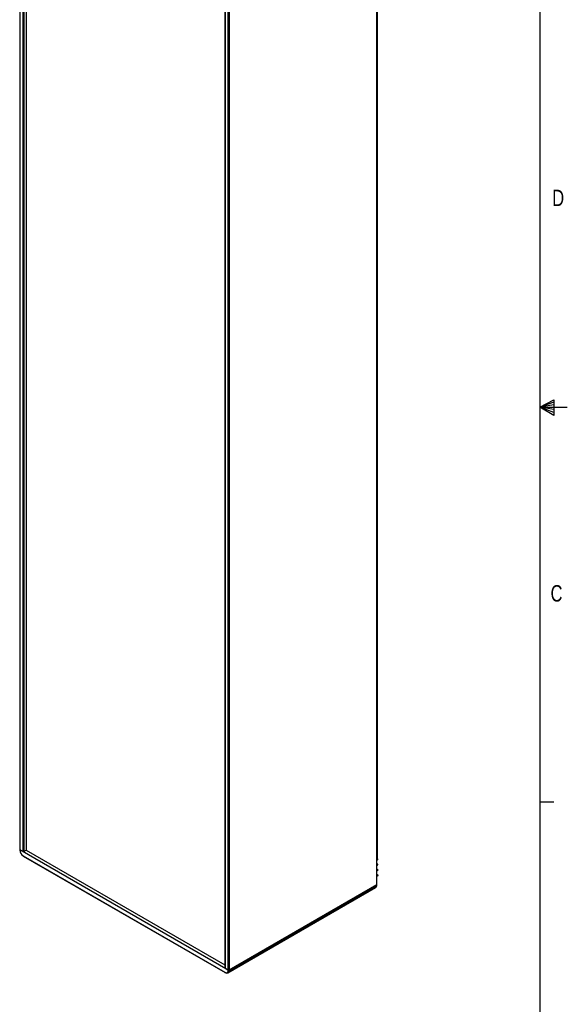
# Paper-space layout 'P3m-V' of a CAD drawing. Header units: inches. Extents: x 0.3 to 33.8, y 0.2 to 21.7.
# Tile 35 of 36: x 28.9 to 33.8, y 5.6 to 14.4. Entities that reach past the tile are written whole.
import ezdxf

# ---------------------------------------------------------------- set-up
doc = ezdxf.new("R2010")
doc.units = ezdxf.units.IN
doc.header["$MEASUREMENT"] = 0
doc.layers.add('BORDERS', color=7, linetype='Continuous')
doc.styles.add('SLDTEXTSTYLE0', font='TXT', dxfattribs={"width": 0.75})

psp = doc.layouts.new('P3m-V')

# ---------------------------------------------------------------- linework, layer by layer
at = {"color": 7, "linetype": 'Continuous', "lineweight": 25}
for p, q in [((28.90772, 19.25488), (28.90772, 6.98636)), ((28.90919, 19.25284), (28.90919, 6.98431)), ((28.93747, 6.96799), (28.93747, 19.23651)), ((28.94454, 19.23243), (28.94454, 6.96799)), ((28.96574, 19.2202), (28.96574, 6.98022)), ((32.07526, 6.67306), (32.07526, 18.94158)), ((32.07672, 6.6751), (32.07672, 18.94363)), ((32.07916, 6.90803), (32.07916, 18.82545)), ((32.08157, 6.91102), (32.08157, 18.82843)), ((30.72852, 18.20256), (30.72852, 5.93523)), ((30.72999, 18.20172), (30.72999, 5.93319)), ((30.75827, 5.91686), (30.75827, 18.18539)), ((30.76534, 18.18539), (30.76534, 5.91686)), ((28.90772, 6.98636), (28.90772, 6.9838)), ((28.90919, 6.98431), (28.93747, 6.96799)), ((30.75827, 5.91686), (28.90919, 6.98431)), ((28.90919, 6.98431), (28.90919, 6.98176)), ((28.9388, 6.93048), (30.72866, 5.89721)), ((28.93983, 6.92819), (30.7297, 5.89492)), ((28.94454, 6.96799), (28.96574, 6.98022)), ((28.96574, 6.98022), (30.72852, 5.96259)), ((32.07916, 6.90803), (32.07672, 6.90686)), ((32.07672, 6.90482), (32.07917, 6.90341)), ((32.07917, 6.90341), (32.07672, 6.90175)), ((32.08297, 6.90401), (32.07743, 6.9072)), ((32.07672, 6.88943), (32.08122, 6.89392)), ((32.08297, 6.85665), (32.07672, 6.86025)), ((32.07672, 6.85952), (32.08122, 6.85692)), ((32.08122, 6.85692), (32.07672, 6.85622)), ((32.07672, 6.84208), (32.08122, 6.84656)), ((32.08297, 6.80929), (32.07672, 6.81289)), ((32.07672, 6.81216), (32.08122, 6.80956)), ((32.07672, 6.80886), (32.08122, 6.80956)), ((32.08122, 6.7992), (32.07672, 6.79472)), ((32.08297, 6.76193), (32.07672, 6.76553)), ((32.07672, 6.7648), (32.08122, 6.7622)), ((32.07672, 6.7615), (32.08122, 6.7622)), ((32.07917, 6.75035), (32.07672, 6.74918)), ((30.75563, 5.89285), (32.06555, 6.64905)), ((30.76534, 5.91686), (32.07526, 6.67306)), ((32.07526, 6.67306), (30.76534, 5.91686)), ((30.76534, 5.91431), (32.07526, 6.67051)), ((32.07526, 6.67051), (32.07526, 6.67306)), ((32.07672, 6.67255), (32.07672, 6.6751)), ((30.72999, 5.93319), (30.75827, 5.91686)), ((30.75827, 5.91431), (30.75827, 5.91686)), ((30.76534, 5.91686), (30.76534, 5.91431))]:
    psp.add_line(p, q, dxfattribs=at)
at = {"color": 7, "linetype": 'Continuous', "lineweight": 25, "flags": 128}
for points in [[(32.08122, 6.89392), (32.0827, 6.89577), (32.08378, 6.89792), (32.08432, 6.90011), (32.08425, 6.90204), (32.08359, 6.90348), (32.08241, 6.90423), (32.08088, 6.90421), (32.07917, 6.90341)], [(32.08122, 6.84656), (32.0825, 6.8481), (32.0835, 6.8499), (32.08414, 6.85177), (32.08436, 6.85356), (32.08414, 6.85509), (32.0835, 6.85622), (32.0825, 6.85685), (32.08122, 6.85692)], [(32.08122, 6.7622), (32.0827, 6.76206), (32.08378, 6.76115), (32.08432, 6.75959), (32.08425, 6.75758), (32.08359, 6.75538), (32.08241, 6.75327), (32.08088, 6.75152), (32.07917, 6.75035)], [(32.08122, 6.80956), (32.0825, 6.80949), (32.0835, 6.80886), (32.08414, 6.80773), (32.08436, 6.8062), (32.08414, 6.80441), (32.0835, 6.80254), (32.0825, 6.80075), (32.08122, 6.7992)]]:
    psp.add_lwpolyline(points, dxfattribs=at)
at = {"color": 7, "linetype": 'Continuous', "lineweight": 25}
for centre, radius, start, end in [((28.91023, 6.98661), 0.00251, 185.694799, 245.625342), ((28.91023, 6.98661), 0.00251, 185.694799, 245.625342), ((28.91023, 6.98405), 0.00251, 185.694799, 245.625342), ((28.97348, 6.98469), 0.06435, 182.605478, 237.394522), ((28.94101, 6.97481), 0.00769, 242.609672, 297.390328), ((28.94118, 6.93017), 0.0024, 172.74417, 235.943649), ((32.07811, 6.91135), 0.00348, 287.562164, 354.578327), ((32.05229, 6.66797), 0.02311, 305.013333, 6.298848), ((32.07422, 6.67535), 0.00251, 294.374658, 354.305201), ((32.07422, 6.67535), 0.00251, 294.374658, 354.305201), ((32.07422, 6.6728), 0.00251, 294.374658, 354.305201), ((30.73103, 5.93548), 0.00251, 185.694799, 245.625342), ((30.73104, 5.89691), 0.0024, 172.744171, 235.943649), ((30.74022, 5.91138), 0.01829, 230.796715, 9.214037), ((30.73073, 5.89721), 0.00251, 245.692881, 305.617577), ((30.74514, 5.91103), 0.02047, 230.796715, 9.214037), ((30.76181, 5.92368), 0.00769, 242.609672, 297.390328), ((30.76181, 5.92368), 0.00769, 242.609672, 297.390328), ((30.76181, 5.92113), 0.00769, 242.609672, 297.390328)]:
    psp.add_arc(centre, radius, start, end, dxfattribs=at)
at = {"layer": 'BORDERS', "lineweight": 25}
psp.add_line((33.52288, 21.4106), (33.52288, 0.4106), dxfattribs=at)
at = {"layer": 'BORDERS'}
for p, q in [((33.52288, 10.9106), (33.64687, 10.97614)), ((33.64687, 10.95768), (33.52288, 10.9106)), ((33.64687, 10.93372), (33.52288, 10.9106)), ((33.64687, 10.97614), (33.64687, 10.83733)), ((33.64687, 10.89135), (33.52288, 10.9106)), ((33.64687, 10.86464), (33.52288, 10.9106)), ((33.64687, 10.83733), (33.52288, 10.9106)), ((33.52288, 10.9106), (33.76592, 10.9106)), ((33.52288, 7.4106), (33.64788, 7.4106))]:
    psp.add_line(p, q, dxfattribs=at)

# ---------------------------------------------------------------- texts
at = {"layer": 'BORDERS', "color": 7, "char_height": 0.14583, "attachment_point": 1, "style": 'SLDTEXTSTYLE0'}
for s, insert in [('D', (33.6323, 12.84184)), ('C', (33.61746, 9.33281))]:
    psp.add_mtext(s, dxfattribs=dict(at, insert=insert))

doc.saveas('drawing.dxf')
